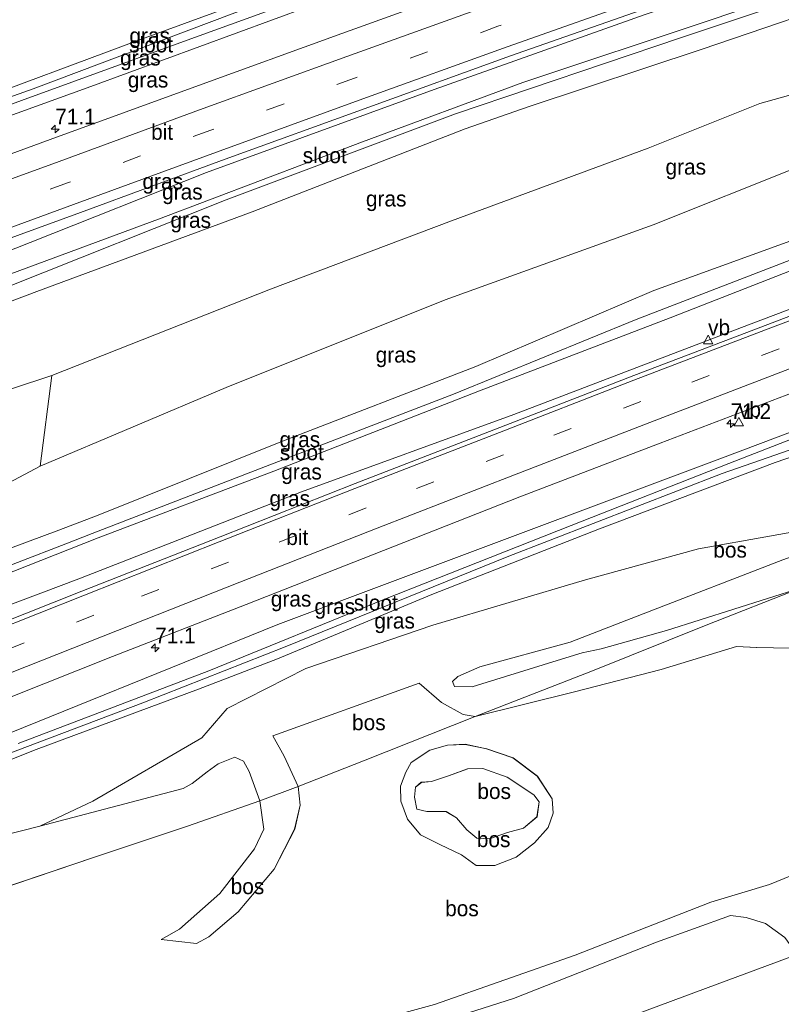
# Model space of a CAD drawing. Header units: millimetres. Extents: x 180000 to 190000, y 466229 to 468626.
# Tile 87 of 202: x 183250 to 183373, y 468257 to 468415. Entities that reach past the tile are written whole.
import ezdxf
from ezdxf.enums import TextEntityAlignment as Align

# ---------------------------------------------------------------- set-up
doc = ezdxf.new("R2010")
doc.units = ezdxf.units.MM
doc.linetypes.add('39strp', pattern=[12, 3, -9])
for name, color, linetype, lineweight in [('af-bs-rasterhekwerk', 8, 'hekwerk', 18), ('as-bs-kilometr', 13, 'Continuous', 18), ('bp-b5-bomenstruiken', 93, 'Continuous', 18), ('bp-b5-bos', 93, 'Continuous', 18), ('bp-b5-grasland', 93, 'Continuous', 18), ('gw-bs-insteekwatergang', 93, 'Continuous', 18), ('gw-bs-kruinlijn', 93, 'Continuous', 18), ('gw-bs-teenlijn', 93, 'Continuous', 18), ('kd-bs-opnamedtmgrens', 173, 'Continuous', 18), ('mk-bs-39streep 0.15', 8, '39strp', 18), ('mk-bs-streep 0.15', 8, 'Continuous', 18), ('og-b5-water', 153, 'Continuous', 18), ('vh-b5-verh_soort', 8, 'Continuous', 18), ('wm-bs-verkeersbord', 8, 'Continuous', 18)]:
    doc.layers.add(name, color=color, linetype=linetype, lineweight=lineweight)
doc.styles.add('rtw_iso', font='iso-rtw.shx')
doc.linetypes.add('hekwerk', pattern='A,7,-1.5,[1,RTW.shx,S=0.75,R=0,X=0,Y=0],-1.5', length=10)

# ---------------------------------------------------------------- blocks, each defined once
blk = doc.blocks.new('verkeersbord')
for p, q in [((0, 0.75), (-0.75, -0.625)), ((0.75, -0.625), (0, 0.75)), ((-0.75, -0.625), (0.75, -0.625))]:
    blk.add_line(p, q)
blk = doc.blocks.new('dtbattr')
at = {"style": 'rtw_iso'}
blk.add_attdef('TAG', (0.59, 0.87), '', height=2.5, dxfattribs=at)
blk = doc.blocks.new('dtbattr-r')
at = {"style": 'rtw_iso'}
blk.add_attdef('TAG', text='', height=2.5, dxfattribs=at).set_placement((0, 0), align=Align.MIDDLE_CENTER)
blk = doc.blocks.new('d33az_ACAD_1_FMEBLOCK63')
at = {"layer": 'bp-b5-bos'}
for points in [[(5.8, 7.57, 41.05), (9.7, 4.62, 41.05), (12.07, 0.98, 40.87), (12.24, -1.3, 40.83), (11.45, -3.62, 40.85), (9.25, -6.08, 40.87), (6.29, -8.36, 40.79), (2.89, -9.73, 40.8), (-0.11, -9.71, 40.82), (-2.44, -7.99, 40.95), (-5.92, -6.32, 41.07), (-9.03, -4.78, 41.07), (-11.12, -2.27, 41.07), (-12.21, 0.61, 40.98), (-12.24, 3, 40.97), (-11.39, 5.25, 41.04), (-10.52, 6.81, 41.13), (-7.55, 8.77, 41.14), (-4.69, 9.59, 41.14), (-1.85, 9.73, 41.12), (1.58, 8.98, 41.08)], [(-0.01, -5.3, 41.68), (2.04, -5.41, 41.72), (4.93, -4.43, 41.72), (7.48, -3.71, 41.75), (9.65, -1.88, 41.75), (9.99, 0.51, 41.75), (9.14, 1.6, 41.81), (4.87, 4.45, 42.13), (0.95, 5.83, 41.94), (-1.47, 5.8, 42), (-4.53, 4.66, 41.91), (-7.27, 3.79, 41.84), (-8.91, 3.64, 41.88), (-9.85, 2.86, 41.83), (-9.99, 1.24, 41.84), (-9.62, -0.65, 41.81), (-8.02, -1.04, 41.8), (-4.95, -1.06, 41.8), (-3.27, -2.05, 41.79), (-1.59, -4.01, 41.7)]]:
    blk.add_polyline3d(points, close=True, dxfattribs=at)
blk = doc.blocks.new('d33az_ACAD_1_FMEBLOCK147')
at = {"layer": 'bp-b5-bos'}
for points in [[(162.04, 39.19, 40.57), (137.84, 33.16, 40.58), (113.05, 26.29, 40.6), (95.86, 20.85, 40.59), (73.47, 13.04, 40.67), (55.82, 5.81, 40.26), (46.37, 3.02, 40.11), (24.63, -5.52, 39.98), (2.07, -13.43, 39.88), (-12.86, -17.45, 39.95), (-24.71, -19.07, 40.19), (-36.59, -20.41, 39.72), (-52.25, -20.95, 39.55), (-89.01, -19.68, 38.98)], [(-68.67, 4.77, 40.5), (-52.36, 10.25, 40.85), (-37.55, 15.21, 41.71), (-25.97, 19.24, 41.68), (-25.32, 14.7, 41.71), (-26.85, 11.58, 41.6), (-32.38, 4.38, 41.38), (-38.86, -1.34, 40.91), (-41.8, -2.96, 40.7), (-36.13, -3.64, 40.57), (-34.13, -2.57, 40.59), (-29.46, 1.47, 40.54), (-23.68, 8.27, 40.62), (-20.38, 14.7, 40.75), (-19.49, 18.57, 40.75), (-19.8, 21.56, 40.75), (-9.36, 25.69, 40.82), (8.56, 32.76, 41.01), (24.53, 36.73, 41.05), (38.41, 40.33, 41.42), (50.52, 44.01, 41.58), (53.74, 43.82, 41.64), (59.16, 43.74, 41.6)]]:
    blk.add_polyline3d(points, dxfattribs=at)
blk.add_polyline3d([(8.73, 8.88, 40.82), (11.73, 8.86, 40.8), (15.14, 10.23, 40.79), (18.1, 12.51, 40.87), (20.3, 14.96, 40.85), (21.09, 17.28, 40.83), (20.92, 19.57, 40.87), (18.55, 23.2, 41.05), (14.65, 26.15, 41.05), (10.43, 27.57, 41.08), (6.99, 28.31, 41.12), (4.15, 28.18, 41.14), (1.29, 27.36, 41.14), (-1.67, 25.4, 41.13), (-2.54, 23.84, 41.04), (-3.39, 21.59, 40.97), (-3.36, 19.2, 40.98), (-2.27, 16.32, 41.07), (-0.18, 13.8, 41.07), (2.93, 12.27, 41.07), (6.4, 10.59, 40.95)], close=True, dxfattribs=at)
blk = doc.blocks.new('hecto')
for p, q in [((0, 0.625), (-0.625, 0)), ((0, -0.625), (0, 0.625)), ((-0.625, 0), (0.625, 0)), ((0.625, 0), (0, -0.625))]:
    blk.add_line(p, q)

msp = doc.modelspace()

# ---------------------------------------------------------------- linework, layer by layer
at = {"layer": 'af-bs-rasterhekwerk'}
for points in [[(183448.61, 468350.63, 43.6), (183429.94, 468343.77, 43.15), (183407.51, 468335.47, 42.67), (183382.76, 468326.25, 42.97), (183375.79, 468323.65, 42.59), (183360.58, 468317.66, 42.21), (183342.34, 468310.34, 41.62)], [(183305.58, 468295.95, 40.82), (183323.5, 468303.02, 41.01), (183342.34, 468310.34, 41.62)], [(183305.58, 468295.95, 40.82), (183295.13, 468291.82, 40.75), (183288.97, 468289.5, 41.68)], [(183120.95, 468230.17, 38.57), (183122.66, 468230.82, 38.58), (183138.29, 468236.75, 38.42), (183168.79, 468248.24, 39.24), (183188.46, 468255.79, 39.14), (183213.03, 468263.97, 39.03), (183225.93, 468268.28, 39.2), (183246.26, 468275.03, 40.5), (183262.58, 468280.51, 40.85), (183277.39, 468285.47, 41.71), (183288.97, 468289.5, 41.68)]]:
    msp.add_polyline3d(points, dxfattribs=at)
at = {"layer": 'bp-b5-bomenstruiken'}
msp.add_polyline3d([(183139.01, 468290.3, 38.9), (183107.32, 468279.49, 38.74), (183097.35, 468315.58, 38.63), (183129.93, 468325.33, 39.11), (183165.97, 468331.79, 39.98), (183197.75, 468340.05, 41.14), (183230.81, 468349.53, 42.57), (183255.58, 468357.75, 42.2), (183253.73, 468343.19, 42.02), (183236.98, 468334.33, 41.38), (183210.05, 468322.15, 40.7), (183184.68, 468312.67, 40.25), (183162.91, 468301.08, 39.27)], close=True, dxfattribs=at)
at = {"layer": 'bp-b5-bos'}
for points in [[(183475.28, 468359.06, 43.37), (183448.61, 468350.63, 43.6), (183429.94, 468343.77, 43.15), (183407.51, 468335.47, 42.67), (183382.76, 468326.25, 42.97), (183375.79, 468323.65, 42.59), (183354.2, 468316.81, 42.74), (183343.72, 468313.9, 41.88), (183340.66, 468313.26, 41.65), (183336, 468311.82, 41.96), (183323.05, 468307.77, 42.03), (183320.19, 468307.83, 41.94), (183319.9, 468308.67, 41.89), (183320.75, 468309.46, 41.93), (183324.25, 468310.98, 42.02), (183338.75, 468314.94, 41.75), (183350.46, 468319.5, 42.53), (183372.88, 468328.18, 42.57), (183387.94, 468333.53, 43.17), (183417.93, 468342.25, 42.8), (183429.68, 468345.25, 43.17), (183447.49, 468351.57, 43.38), (183459.34, 468356.4, 43.51), (183474.39, 468360.08, 43.4)], [(183372.88, 468328.18, 42.57), (183350.46, 468319.5, 42.53), (183338.75, 468314.94, 41.75), (183324.25, 468310.98, 42.02), (183320.75, 468309.46, 41.93), (183319.9, 468308.67, 41.89), (183320.19, 468307.83, 41.94), (183323.05, 468307.77, 42.03), (183336, 468311.82, 41.96), (183340.66, 468313.26, 41.65), (183343.72, 468313.9, 41.88), (183354.2, 468316.81, 42.74), (183375.79, 468323.65, 42.59), (183360.58, 468317.66, 42.21), (183342.34, 468310.34, 41.62), (183323.5, 468303.02, 41.01), (183321.58, 468303.35, 40.97), (183318.13, 468305.3, 40.94), (183314.55, 468308.36, 41.22), (183291.08, 468299.95, 40.79), (183292.9, 468296.7, 40.73), (183295.13, 468291.82, 40.75), (183288.97, 468289.5, 41.68), (183287.24, 468294.24, 41.96), (183286.35, 468295.86, 41.93), (183284.94, 468296.52, 41.95), (183282.3, 468295.46, 41.98), (183280.52, 468294.15, 41.8), (183278.14, 468292.3, 41.86), (183276.67, 468291.49, 41.83), (183253.69, 468285.47, 40.85), (183262.2, 468289.47, 40.97), (183279.68, 468299.64, 40.59), (183283.71, 468304.3, 39.51), (183296.37, 468310.71, 39.19), (183316.7, 468317.67, 39.56), (183341.24, 468324.95, 39.79), (183359.36, 468329.9, 40.56), (183382.1, 468333.98, 42.24)], [(183374.1, 468314, 41.6), (183368.67, 468314.08, 41.64), (183365.45, 468314.27, 41.58), (183353.35, 468310.59, 41.42), (183339.47, 468307, 41.05), (183323.5, 468303.02, 41.01), (183342.34, 468310.34, 41.62), (183360.58, 468317.66, 42.21), (183375.79, 468323.65, 42.59)], [(183235.11, 468280.76, 40.63), (183253.69, 468285.47, 40.85), (183276.67, 468291.49, 41.83), (183278.14, 468292.3, 41.86), (183280.52, 468294.15, 41.8), (183282.3, 468295.46, 41.98), (183284.94, 468296.52, 41.95), (183286.35, 468295.86, 41.93), (183287.24, 468294.24, 41.96), (183288.97, 468289.5, 41.68), (183277.39, 468285.47, 41.71), (183262.58, 468280.51, 40.85), (183246.26, 468275.03, 40.5)], [(183229.65, 468247.36, 39.02), (183252.17, 468246.35, 39.29), (183271.35, 468246.41, 39.49), (183285.99, 468247.61, 40.03), (183298.62, 468249.33, 39.92), (183313.87, 468252.78, 39.86), (183329.67, 468257.84, 39.94), (183352.6, 468266.86, 40.16), (183364.49, 468271.1, 40.25), (183366.99, 468270.83, 40.15), (183370.09, 468269.86, 40.06), (183373.2, 468267.58, 39.95), (183375.2, 468264.86, 39.8), (183357.16, 468258.2, 39.38), (183232.1, 468211.71, 39.42)]]:
    msp.add_polyline3d(points, dxfattribs=at)
for points in [[(183305.58, 468295.95, 40.82), (183295.13, 468291.82, 40.75), (183292.9, 468296.7, 40.73), (183291.08, 468299.95, 40.79), (183314.55, 468308.36, 41.22), (183318.13, 468305.3, 40.94), (183321.58, 468303.35, 40.97), (183323.5, 468303.02, 41.01)], [(183328.71, 468284.41, 41.72), (183325.82, 468283.44, 41.72), (183323.77, 468283.55, 41.68), (183322.2, 468284.84, 41.7), (183320.52, 468286.8, 41.79), (183318.84, 468287.79, 41.8), (183315.77, 468287.81, 41.8), (183314.17, 468288.19, 41.81), (183313.8, 468290.09, 41.84), (183313.94, 468291.7, 41.83), (183314.88, 468292.48, 41.88), (183316.52, 468292.64, 41.84), (183319.25, 468293.51, 41.91), (183322.32, 468294.64, 42), (183324.73, 468294.68, 41.94), (183328.66, 468293.3, 42.13), (183332.92, 468290.45, 41.81), (183333.77, 468289.35, 41.75), (183333.44, 468286.96, 41.75), (183331.26, 468285.14, 41.75)], [(183280.81, 468267.69, 40.59), (183278.8, 468266.62, 40.57), (183273.14, 468267.3, 40.7), (183276.07, 468268.92, 40.91), (183282.55, 468274.64, 41.38), (183288.09, 468281.84, 41.6), (183289.62, 468284.96, 41.71), (183288.97, 468289.5, 41.68), (183295.13, 468291.82, 40.75), (183295.45, 468288.84, 40.75), (183294.55, 468284.96, 40.75), (183291.25, 468278.53, 40.62), (183285.48, 468271.73, 40.54)]]:
    msp.add_polyline3d(points, close=True, dxfattribs=at)
at = {"layer": 'bp-b5-grasland'}
for points in [[(183126.63, 468354.12, 38.41), (183090.44, 468340.62, 38.46), (183089.63, 468343.55, 37.99), (183126.4, 468356.6, 37.99), (183161.21, 468369.34, 38.04), (183196.92, 468382.24, 38.1), (183242.01, 468398.68, 38.35), (183276.73, 468411.28, 38.5), (183311.92, 468424.08, 38.49), (183348.3, 468437.63, 38.57), (183403.73, 468455.25, 38.51), (183447.29, 468468.59, 38.46), (183460.24, 468472.76, 38.52), (183461.12, 468469.97, 38.91), (183446.06, 468465.75, 38.93), (183410.44, 468454.67, 38.9), (183355.45, 468438.06, 38.88), (183331.66, 468429.61, 38.77), (183296.82, 468416.88, 38.82), (183261.86, 468404.06, 38.75), (183229.46, 468392.34, 38.68), (183195.98, 468379.89, 38.54), (183161.23, 468366.89, 38.48)], [(183283.59, 468355.78, 41.98), (183253.73, 468343.19, 42.02), (183255.58, 468357.75, 42.2), (183290.69, 468371.56, 42.04), (183319.74, 468382.52, 42.22), (183351.25, 468394.2, 42.07), (183369.17, 468401.36, 42.17), (183377.04, 468403.51, 42.28), (183405.37, 468413.78, 41.68), (183426.95, 468421.26, 41.16), (183451.46, 468429.8, 40.81), (183472.05, 468435.18, 40.75), (183474.36, 468427.8, 40.67), (183460.14, 468423.68, 40.91), (183434.63, 468414.71, 41.2), (183426.3, 468410.7, 41.49), (183408.86, 468403.33, 41.96), (183388.25, 468397.25, 42.14), (183375.68, 468391.31, 42.27), (183352.09, 468381.91, 41.81), (183318.7, 468369.87, 42.2)]]:
    msp.add_polyline3d(points, close=True, dxfattribs=at)
for points in [[(183389, 468424.18, 38.34), (183361.36, 468414.75, 38.39), (183331.15, 468404.69, 38.41), (183305.42, 468395.19, 38.45), (183272.7, 468382.82, 38.35), (183241.74, 468371.34, 38.29), (183210.29, 468359.42, 38.28), (183178.04, 468347.67, 38.28), (183147.64, 468336.53, 38.32), (183144.83, 468334.59, 38.32), (183115.76, 468324.41, 38.33), (183096.74, 468317.81, 38.34), (183096.06, 468320.28, 38.67), (183122.6, 468329.61, 38.66), (183153.83, 468341.15, 38.71), (183186.88, 468353.56, 38.76), (183220.7, 468366.67, 38.84), (183252.14, 468379.05, 38.89), (183280.41, 468390.26, 38.91), (183316.96, 468403.59, 38.92), (183350.78, 468415.63, 38.95)], [(183299.93, 468422.64, 39), (183269.38, 468411.43, 38.98), (183240.65, 468400.78, 38.83), (183207.17, 468389.41, 38.68), (183174.34, 468377.01, 38.58), (183141.59, 468365.43, 38.58), (183111.67, 468354.55, 38.47), (183088.74, 468346.77, 38.47), (183087.8, 468350.17, 39.28), (183109.55, 468357.65, 39.57), (183125.72, 468365.15, 39.74), (183138.98, 468372.59, 41.23), (183152.36, 468382.19, 42.36), (183164.03, 468388.75, 41.9), (183177.22, 468392.94, 41.78), (183186.9, 468394.84, 41.3), (183204.96, 468400.86, 41.51), (183226.78, 468409.76, 41.7), (183247.19, 468417.29, 41.87)], [(183284.51, 468415.73, 38.57), (183252.62, 468403.69, 38.47), (183220.75, 468392.35, 38.31), (183186.54, 468379.98, 38.12), (183150.71, 468367.39, 38.09), (183117.5, 468354.89, 38.12), (183089.32, 468344.66, 38.02), (183088.74, 468346.77, 38.47), (183111.67, 468354.55, 38.47), (183141.59, 468365.43, 38.58), (183174.34, 468377.01, 38.58), (183207.17, 468389.41, 38.68), (183240.65, 468400.78, 38.83), (183269.38, 468411.43, 38.98), (183299.93, 468422.64, 39)], [(183387.27, 468419.39, 38.95), (183359.96, 468410.04, 38.97), (183332.17, 468400.87, 39.01), (183321.92, 468397.29, 39.01), (183287.76, 468383.97, 39.03), (183253.2, 468371.18, 39.01), (183222.52, 468359.57, 38.98), (183190.87, 468346.7, 39.01), (183158.34, 468335.43, 39.02), (183129.93, 468325.33, 39.11), (183097.35, 468315.58, 38.63), (183096.74, 468317.81, 38.34), (183115.76, 468324.41, 38.33), (183144.83, 468334.59, 38.32), (183149.3, 468335.74, 38.32), (183180.25, 468346.81, 38.18), (183213.45, 468359.3, 38.22), (183248.63, 468372.02, 38.27), (183283.59, 468385.88, 38.32), (183320.35, 468399.69, 38.43), (183356.46, 468411.89, 38.33), (183391.16, 468423.47, 38.32)], [(183236.98, 468334.33, 41.38), (183253.73, 468343.19, 42.02), (183283.59, 468355.78, 41.98), (183318.7, 468369.87, 42.2), (183352.09, 468381.91, 41.81), (183375.68, 468391.31, 42.27), (183388.25, 468397.25, 42.14), (183408.86, 468403.33, 41.96), (183426.3, 468410.7, 41.49), (183434.63, 468414.71, 41.2), (183460.14, 468423.68, 40.91)], [(183324.6, 468420.72, 39.24), (183302.12, 468412.57, 39.18), (183278.56, 468404.01, 39.16), (183255.34, 468395.59, 39.11), (183232.69, 468387.29, 39.09), (183209.71, 468378.91, 39), (183186.45, 468370.47, 38.88), (183163.61, 468362.2, 38.8), (183140.07, 468353.65, 38.8), (183118.09, 468345.67, 38.73), (183091.62, 468336.34, 38.77), (183090.44, 468340.62, 38.46), (183126.63, 468354.12, 38.41), (183161.23, 468366.89, 38.48), (183195.98, 468379.89, 38.54), (183229.46, 468392.34, 38.68), (183261.86, 468404.06, 38.75), (183296.82, 468416.88, 38.82)], [(183426.95, 468421.26, 41.16), (183405.37, 468413.78, 41.68), (183377.04, 468403.51, 42.28), (183369.17, 468401.36, 42.17), (183351.25, 468394.2, 42.07), (183319.74, 468382.52, 42.22), (183290.69, 468371.56, 42.04), (183255.58, 468357.75, 42.2), (183230.81, 468349.53, 42.57), (183197.75, 468340.05, 41.14), (183165.97, 468331.79, 39.98), (183129.93, 468325.33, 39.11), (183158.34, 468335.43, 39.02), (183190.87, 468346.7, 39.01), (183222.52, 468359.57, 38.98), (183253.2, 468371.18, 39.01), (183287.76, 468383.97, 39.03), (183321.92, 468397.29, 39.01), (183332.17, 468400.87, 39.01), (183359.96, 468410.04, 38.97), (183387.27, 468419.39, 38.95)], [(183350.78, 468415.63, 38.95), (183316.96, 468403.59, 38.92), (183280.41, 468390.26, 38.91), (183252.14, 468379.05, 38.89), (183220.7, 468366.67, 38.84), (183186.88, 468353.56, 38.76), (183153.83, 468341.15, 38.71), (183122.6, 468329.61, 38.66), (183096.06, 468320.28, 38.67), (183095.01, 468324.06, 38.85), (183121.78, 468333.57, 38.95), (183145.21, 468342, 38.96), (183168.41, 468350.42, 38.98), (183191.02, 468358.61, 39), (183213.97, 468367, 39.03), (183237.16, 468375.46, 39.02), (183260.19, 468383.85, 39.15), (183283.43, 468392.39, 39.09), (183306.45, 468400.77, 39.03), (183329.19, 468408.97, 39.05), (183352.29, 468417.06, 39.02)], [(183477.77, 468416.95, 38.94), (183446.26, 468406.52, 38.89), (183414.52, 468393.82, 38.88), (183382.57, 468382.34, 38.88), (183352.2, 468371.36, 38.84), (183323.6, 468359.15, 38.81), (183292.33, 468347.11, 38.84), (183263.05, 468335.3, 38.79), (183256.72, 468332.94, 38.8), (183232.8, 468324.04, 38.84)], [(183232.8, 468324.04, 38.84), (183256.72, 468332.94, 38.8), (183263.05, 468335.3, 38.79), (183292.33, 468347.11, 38.84), (183323.6, 468359.15, 38.81), (183352.2, 468371.36, 38.84), (183382.57, 468382.34, 38.88), (183414.52, 468393.82, 38.88), (183446.26, 468406.52, 38.89), (183477.77, 468416.95, 38.94)], [(183478.72, 468413.93, 38.6), (183447.11, 468402.63, 38.59), (183422.05, 468393.12, 38.52), (183396.29, 468384.4, 38.36), (183377.23, 468377.47, 38.2), (183349.35, 468366.71, 38.23), (183320.03, 468354.72, 38.18), (183289.89, 468343.14, 38.16), (183262.06, 468332.36, 38.24), (183257.86, 468330.75, 38.24), (183234.51, 468321.73, 38.27)], [(183233.63, 468320.09, 38.33), (183258.44, 468329.86, 38.26), (183263.05, 468331.68, 38.24), (183291.24, 468342.37, 38.18), (183324.2, 468355.26, 38.13), (183354.79, 468366.96, 38.21), (183387.47, 468379.75, 38.27), (183440.26, 468398.41, 38.49), (183468.88, 468409, 38.55), (183479.17, 468412.52, 38.56)], [(183480.97, 468406.79, 38.94), (183471.97, 468403.62, 38.96), (183438.76, 468391.77, 38.91), (183400.73, 468378.47, 38.87), (183367.37, 468365.86, 38.89), (183329.7, 468351.48, 38.86), (183295.67, 468339.06, 38.81), (183259.95, 468325.11, 38.81), (183232.24, 468314.7, 38.8)], [(183232.24, 468314.7, 38.8), (183259.95, 468325.11, 38.81), (183295.67, 468339.06, 38.81), (183329.7, 468351.48, 38.86), (183367.37, 468365.86, 38.89), (183400.73, 468378.47, 38.87), (183438.76, 468391.77, 38.91), (183471.97, 468403.62, 38.96), (183480.97, 468406.79, 38.94)], [(183481.32, 468405.68, 38.99), (183460.26, 468398.52, 38.98), (183437.14, 468390.46, 38.97), (183415.54, 468382.64, 38.93), (183391.18, 468373.8, 38.91), (183370.49, 468365.92, 38.88), (183348.95, 468357.7, 38.97), (183326.51, 468348.99, 38.97), (183304.28, 468340.4, 38.97), (183282.61, 468331.86, 38.96), (183260.42, 468323.14, 38.96), (183238.16, 468314.32, 39)], [(183243.27, 468303.88, 39.08), (183265.33, 468312.64, 39.04), (183286.77, 468321.02, 38.86), (183308.79, 468329.68, 38.85), (183330.68, 468338.26, 38.75), (183353.18, 468346.88, 38.76), (183375.64, 468355.45, 38.69), (183396.07, 468363.21, 38.68), (183419.13, 468371.66, 38.66), (183441.75, 468379.78, 38.67), (183464.54, 468387.69, 38.61), (183484.81, 468394.55, 38.61)], [(183486.29, 468389.85, 38.1), (183466.85, 468382.82, 38.13), (183435.72, 468371, 38.12), (183398.76, 468357.93, 38.18), (183363.64, 468344.7, 38.29), (183328.67, 468331.59, 38.3), (183291.87, 468317.8, 38.54), (183257.5, 468303.91, 38.76), (183220.63, 468288.97, 38.75)], [(183220.63, 468288.97, 38.75), (183257.5, 468303.91, 38.76), (183291.87, 468317.8, 38.54), (183328.67, 468331.59, 38.3), (183363.64, 468344.7, 38.29), (183398.76, 468357.93, 38.18), (183435.72, 468371, 38.12), (183466.85, 468382.82, 38.13), (183486.29, 468389.85, 38.1)], [(183486.86, 468388.04, 37.87), (183462.82, 468379.73, 37.83), (183433.95, 468368.6, 37.8), (183407.49, 468359.07, 37.83), (183395.19, 468354.59, 37.89), (183374.38, 468347.55, 37.93), (183364.23, 468343.6, 37.92), (183338.94, 468333.68, 37.96), (183308.84, 468321.82, 38.04), (183280.77, 468310.35, 38.2), (183250.21, 468298.7, 38.28)], [(183240.64, 468294.07, 38.48), (183270.2, 468305.21, 38.25), (183293.02, 468314.23, 38.28), (183328.67, 468328.66, 38.09), (183363.16, 468342.03, 38.05), (183389.74, 468351.28, 37.96), (183419.91, 468362.08, 37.94), (183453.36, 468374.65, 37.86), (183487.2, 468386.96, 37.87)], [(183487.73, 468385.26, 38.18), (183457.59, 468375.13, 38.24), (183431.05, 468364.56, 38.26), (183400.77, 468353.79, 38.28), (183371.64, 468343.79, 38.26), (183343.45, 468333.15, 38.27), (183316.56, 468322.62, 38.36), (183291.82, 468312.27, 38.41), (183279.12, 468307.4, 38.44), (183253.09, 468297.75, 38.51), (183224.81, 468286.45, 38.67)], [(183224.81, 468286.45, 38.67), (183253.09, 468297.75, 38.51), (183279.12, 468307.4, 38.44), (183291.82, 468312.27, 38.41), (183316.56, 468322.62, 38.36), (183343.45, 468333.15, 38.27), (183371.64, 468343.79, 38.26), (183400.77, 468353.79, 38.28), (183431.05, 468364.56, 38.26), (183457.59, 468375.13, 38.24), (183487.73, 468385.26, 38.18)], [(183492.52, 468370.08, 42.02), (183462.35, 468359.87, 42.71), (183403.72, 468339.88, 42.29), (183382.1, 468333.98, 42.24), (183359.36, 468329.9, 40.56), (183341.24, 468324.95, 39.79), (183316.7, 468317.67, 39.56), (183296.37, 468310.71, 39.19), (183283.71, 468304.3, 39.51), (183279.68, 468299.64, 40.59), (183262.2, 468289.47, 40.97), (183253.69, 468285.47, 40.85), (183235.11, 468280.76, 40.63)]]:
    msp.add_polyline3d(points, dxfattribs=at)
at = {"layer": 'gw-bs-insteekwatergang'}
for points in [[(183466.59, 468452.57, 38.97), (183454, 468448.94, 38.97), (183424.95, 468439.87, 38.97), (183392.06, 468429.79, 38.97), (183386.9, 468427.21, 38.95), (183385.11, 468426.46, 38.95), (183381.29, 468425.99, 38.97), (183350.78, 468415.63, 38.95), (183316.96, 468403.59, 38.92), (183280.41, 468390.26, 38.91), (183252.14, 468379.05, 38.89), (183220.7, 468366.67, 38.84), (183186.88, 468353.56, 38.76), (183153.83, 468341.15, 38.71), (183122.6, 468329.61, 38.66), (183096.06, 468320.28, 38.67)], [(183469.64, 468442.83, 38.86), (183450.63, 468437.19, 38.88), (183425.12, 468430.36, 38.91), (183423.1, 468429.82, 38.91), (183387.27, 468419.39, 38.95), (183359.96, 468410.04, 38.97), (183332.17, 468400.87, 39.01), (183321.92, 468397.29, 39.01), (183287.76, 468383.97, 39.03), (183253.2, 468371.18, 39.01), (183222.52, 468359.57, 38.98), (183190.87, 468346.7, 39.01), (183158.34, 468335.43, 39.02), (183129.93, 468325.33, 39.11), (183097.35, 468315.58, 38.63)], [(183088.74, 468346.77, 38.47), (183111.67, 468354.55, 38.47), (183141.59, 468365.43, 38.58), (183174.34, 468377.01, 38.58), (183207.17, 468389.41, 38.68), (183240.65, 468400.78, 38.83), (183269.38, 468411.43, 38.98), (183299.93, 468422.64, 39), (183331.3, 468434.31, 39.03), (183349.35, 468440.91, 39.04)], [(183355.45, 468438.06, 38.88), (183331.66, 468429.61, 38.77), (183296.82, 468416.88, 38.82), (183261.86, 468404.06, 38.75), (183229.46, 468392.34, 38.68), (183195.98, 468379.89, 38.54), (183161.23, 468366.89, 38.48), (183126.63, 468354.12, 38.41), (183090.44, 468340.62, 38.46)], [(183477.77, 468416.95, 38.94), (183446.26, 468406.52, 38.89), (183414.52, 468393.82, 38.88), (183382.57, 468382.34, 38.88), (183352.2, 468371.36, 38.84), (183323.6, 468359.15, 38.81), (183292.33, 468347.11, 38.84), (183263.05, 468335.3, 38.79), (183256.72, 468332.94, 38.8), (183232.8, 468324.04, 38.84), (183204.9, 468313.19, 38.87), (183168.31, 468299.87, 38.86), (183139.01, 468290.3, 38.9), (183107.32, 468279.49, 38.74)], [(183480.97, 468406.79, 38.94), (183471.97, 468403.62, 38.96), (183438.76, 468391.77, 38.91), (183400.73, 468378.47, 38.87), (183367.37, 468365.86, 38.89), (183329.7, 468351.48, 38.86), (183295.67, 468339.06, 38.81), (183259.95, 468325.11, 38.81), (183232.24, 468314.7, 38.8), (183197.68, 468301.14, 38.82), (183136.85, 468278.6, 38.75), (183110.48, 468268.07, 38.74)], [(183486.29, 468389.85, 38.1), (183466.85, 468382.82, 38.13), (183435.72, 468371, 38.12), (183398.76, 468357.93, 38.18), (183363.64, 468344.7, 38.29), (183328.67, 468331.59, 38.3), (183291.87, 468317.8, 38.54), (183257.5, 468303.91, 38.76), (183220.63, 468288.97, 38.75), (183190.23, 468277.21, 38.78), (183157.13, 468264.23, 38.75), (183125.76, 468252.88, 38.67), (183123.21, 468250.93, 38.57), (183123.05, 468249.38, 38.52), (183123.5, 468248.02, 38.48), (183124.94, 468247.55, 38.58)], [(183124.94, 468247.55, 38.58), (183143.81, 468254.02, 38.79), (183167.03, 468262.98, 38.83), (183196.14, 468274.61, 38.77), (183224.81, 468286.45, 38.67), (183253.09, 468297.75, 38.51), (183279.12, 468307.4, 38.44), (183291.82, 468312.27, 38.41), (183316.56, 468322.62, 38.36), (183343.45, 468333.15, 38.27), (183371.64, 468343.79, 38.26), (183400.77, 468353.79, 38.28), (183431.05, 468364.56, 38.26), (183457.59, 468375.13, 38.24), (183487.73, 468385.26, 38.18)]]:
    msp.add_polyline3d(points, dxfattribs=at)
at = {"layer": 'gw-bs-kruinlijn'}
for points in [[(183472.05, 468435.18, 40.75), (183451.46, 468429.8, 40.81), (183426.95, 468421.26, 41.16), (183405.37, 468413.78, 41.68), (183377.04, 468403.51, 42.28), (183369.17, 468401.36, 42.17), (183351.25, 468394.2, 42.07), (183319.74, 468382.52, 42.22), (183290.69, 468371.56, 42.04), (183255.58, 468357.75, 42.2), (183230.81, 468349.53, 42.57), (183197.75, 468340.05, 41.14), (183165.97, 468331.79, 39.98), (183129.93, 468325.33, 39.11)], [(183474.36, 468427.8, 40.67), (183460.14, 468423.68, 40.91), (183434.63, 468414.71, 41.2), (183426.3, 468410.7, 41.49), (183408.86, 468403.33, 41.96), (183388.25, 468397.25, 42.14), (183375.68, 468391.31, 42.27), (183352.09, 468381.91, 41.81), (183318.7, 468369.87, 42.2), (183283.59, 468355.78, 41.98), (183253.73, 468343.19, 42.02), (183236.98, 468334.33, 41.38), (183210.05, 468322.15, 40.7), (183184.68, 468312.67, 40.25), (183162.91, 468301.08, 39.27), (183139.01, 468290.3, 38.9)], [(183429.68, 468345.25, 43.17), (183417.93, 468342.25, 42.8), (183387.94, 468333.53, 43.17), (183372.88, 468328.18, 42.57), (183350.46, 468319.5, 42.53), (183338.75, 468314.94, 41.75), (183324.25, 468310.98, 42.02)], [(183354.2, 468316.81, 42.74), (183375.79, 468323.65, 42.59), (183379.51, 468321.66, 42.53), (183380.77, 468318.37, 42.58), (183381.52, 468312.11, 42.56), (183382.46, 468310.58, 42.52), (183384.22, 468310.56, 42.49), (183385.5, 468311.12, 42.42), (183389.11, 468319.71, 42.69), (183390.9, 468324.03, 42.89), (183392.92, 468326.48, 43.08), (183398.62, 468329.68, 43.04)], [(183354.2, 468316.81, 42.74), (183343.72, 468313.9, 41.88), (183340.66, 468313.26, 41.65), (183336, 468311.82, 41.96), (183323.05, 468307.77, 42.03), (183320.19, 468307.83, 41.94), (183319.9, 468308.67, 41.89), (183320.75, 468309.46, 41.93), (183324.25, 468310.98, 42.02)], [(183314.55, 468308.36, 41.22), (183291.08, 468299.95, 40.79)], [(183273.14, 468267.3, 40.7), (183276.07, 468268.92, 40.91), (183282.55, 468274.64, 41.38), (183288.09, 468281.84, 41.6), (183289.62, 468284.96, 41.71), (183288.97, 468289.5, 41.68), (183287.24, 468294.24, 41.96), (183286.35, 468295.86, 41.93), (183284.94, 468296.52, 41.95), (183282.3, 468295.46, 41.98), (183280.52, 468294.15, 41.8), (183278.14, 468292.3, 41.86), (183276.67, 468291.49, 41.83), (183253.69, 468285.47, 40.85), (183235.11, 468280.76, 40.63), (183223.03, 468278.62, 39.84), (183190.22, 468267.82, 39.14), (183164.27, 468258.32, 39.38), (183144.44, 468252.44, 39.24), (183124.94, 468247.55, 38.58)], [(183325.82, 468283.44, 41.72), (183323.77, 468283.55, 41.68), (183322.2, 468284.84, 41.7), (183320.52, 468286.8, 41.79), (183318.84, 468287.79, 41.8), (183315.77, 468287.81, 41.8), (183314.17, 468288.19, 41.81), (183313.8, 468290.09, 41.84), (183313.94, 468291.7, 41.83), (183314.88, 468292.48, 41.88), (183316.52, 468292.64, 41.84), (183319.25, 468293.51, 41.91), (183322.32, 468294.64, 42), (183324.73, 468294.68, 41.94), (183328.66, 468293.3, 42.13), (183332.92, 468290.45, 41.81), (183333.77, 468289.35, 41.75), (183333.44, 468286.96, 41.75), (183331.26, 468285.14, 41.75), (183328.71, 468284.41, 41.72), (183325.82, 468283.44, 41.72)]]:
    msp.add_polyline3d(points, dxfattribs=at)
at = {"layer": 'gw-bs-teenlijn'}
for points in [[(183314.55, 468308.36, 41.22), (183318.13, 468305.3, 40.94), (183321.58, 468303.35, 40.97), (183323.5, 468303.02, 41.01), (183339.47, 468307, 41.05), (183353.35, 468310.59, 41.42), (183365.45, 468314.27, 41.58), (183368.67, 468314.08, 41.64), (183374.1, 468314, 41.6), (183376.31, 468314.38, 41.6), (183377.88, 468313.73, 41.65), (183380.59, 468305.53, 41.72), (183382.65, 468303.25, 41.46), (183386.24, 468302.34, 41.6), (183389.39, 468302.91, 41.47), (183391.41, 468304.55, 41.57), (183392.54, 468307.02, 41.73), (183392.96, 468312.26, 41.72), (183394.99, 468320.47, 41.81), (183403.16, 468327.77, 42.12)], [(183273.14, 468267.3, 40.7), (183278.8, 468266.62, 40.57), (183280.81, 468267.69, 40.59), (183285.48, 468271.73, 40.54), (183291.25, 468278.53, 40.62), (183294.55, 468284.96, 40.75), (183295.45, 468288.84, 40.75), (183295.13, 468291.82, 40.75), (183292.9, 468296.7, 40.73), (183291.08, 468299.95, 40.79)], [(183326.67, 468279.12, 40.8), (183323.67, 468279.14, 40.82), (183321.34, 468280.86, 40.95), (183317.86, 468282.53, 41.07), (183314.76, 468284.07, 41.07), (183312.66, 468286.58, 41.07), (183311.58, 468289.46, 40.98), (183311.55, 468291.85, 40.97), (183312.39, 468294.1, 41.04), (183313.27, 468295.66, 41.13), (183316.23, 468297.62, 41.14), (183319.09, 468298.44, 41.14), (183321.93, 468298.57, 41.12), (183325.37, 468297.83, 41.08), (183329.59, 468296.41, 41.05), (183333.48, 468293.46, 41.05), (183335.86, 468289.83, 40.87), (183336.02, 468287.54, 40.83), (183335.24, 468285.22, 40.85), (183333.03, 468282.77, 40.87), (183330.07, 468280.49, 40.79), (183326.67, 468279.12, 40.8)]]:
    msp.add_polyline3d(points, dxfattribs=at)
at = {"layer": 'kd-bs-opnamedtmgrens'}
for points in [[(183413.82, 468279.58, 40.1), (183378.05, 468266.09, 39.84), (183375.2, 468264.86, 39.8), (183357.16, 468258.2, 39.38)], [(183357.16, 468258.2, 39.38), (183232.1, 468211.71, 39.42), (183202.06, 468200.75, 41.66), (183156.14, 468184.54, 40.45), (183150.74, 468182.36, 40.5), (183135.64, 468176.98, 40.41)]]:
    msp.add_polyline3d(points, dxfattribs=at)
at = {"layer": 'mk-bs-39streep 0.15'}
for points in [[(183464.75, 468458.41, 39.17), (183443.45, 468452.05, 39.17), (183420.04, 468444.84, 39.16), (183396.67, 468437.47, 39.15), (183373.42, 468429.89, 39.15), (183350.29, 468421.9, 39.15), (183327.17, 468413.72, 39.15), (183304.14, 468405.39, 39.15), (183281.11, 468397.06, 39.15), (183258.14, 468388.64, 39.13), (183235.11, 468380.25, 39.14), (183212.14, 468371.86, 39.12), (183189.1, 468363.52, 39.07), (183166.1, 468355.18, 39.05), (183143.01, 468346.82, 38.95), (183119.94, 468338.49, 38.93), (183093.61, 468329.13, 38.91)], [(183482.59, 468401.61, 38.95), (183461.46, 468394.4, 38.87), (183439.05, 468386.55, 38.88), (183417.12, 468378.69, 38.87), (183392.84, 468369.82, 38.96), (183372.27, 468362.02, 38.98), (183350.11, 468353.54, 38.98), (183328.07, 468345.02, 39.03), (183306.03, 468336.48, 39.06), (183283.94, 468327.81, 39.07), (183262.33, 468319.3, 39.07), (183239.88, 468310.37, 39.1), (183217.93, 468301.66, 39.15), (183195.89, 468292.94, 39.19), (183173.87, 468284.28, 39.12), (183151.72, 468275.81, 39.07), (183129.56, 468267.43, 39.05), (183112.43, 468260.99, 39.03)]]:
    msp.add_polyline3d(points, dxfattribs=at)
at = {"layer": 'mk-bs-streep 0.15'}
for points in [[(183463.64, 468461.95, 39.27), (183442.7, 468455.68, 39.23), (183418.98, 468448.41, 39.26), (183395.54, 468441, 39.29), (183372.07, 468433.29, 39.21), (183348.97, 468425.37, 39.21), (183326.29, 468417.3, 39.19), (183302.93, 468408.9, 39.19), (183279.28, 468400.31, 39.21), (183256.76, 468392.06, 39.22), (183232.35, 468383.18, 39.17), (183210.7, 468375.27, 39.12), (183187.5, 468366.86, 38.99), (183164.71, 468358.57, 38.99), (183141.22, 468350.02, 38.87), (183118.67, 468341.96, 38.9), (183092.63, 468332.67, 38.83)], [(183465.83, 468454.98, 39.11), (183444.67, 468448.66, 39.09), (183421.77, 468441.64, 39.08), (183397.8, 468434.04, 39.1), (183374.79, 468426.57, 39.09), (183351.71, 468418.62, 39.1), (183328.66, 468410.43, 39.09), (183305.48, 468402.08, 39.05), (183282.61, 468393.75, 39.07), (183259.06, 468385.15, 39.06), (183236.43, 468376.88, 39.02), (183212.76, 468368.23, 39.01), (183190.2, 468360.05, 38.97), (183167.41, 468351.75, 38.97), (183144.07, 468343.33, 38.93), (183121.22, 468335.11, 38.89), (183094.59, 468325.6, 38.84)], [(183481.51, 468405.05, 38.97), (183460.03, 468397.7, 38.96), (183437.93, 468389.97, 38.98), (183415.27, 468381.79, 38.97), (183391.19, 468372.97, 39.05), (183371.23, 468365.48, 39.07), (183348.99, 468356.96, 39.04), (183326.44, 468348.19, 39.03), (183304.2, 468339.58, 39.07), (183282.42, 468331.03, 39.06), (183260.82, 468322.52, 39.06), (183238.18, 468313.53, 39.07), (183216.61, 468305.01, 39.05), (183194.07, 468296.1, 39.05), (183172.44, 468287.59, 39.03), (183149.7, 468278.89, 39.04), (183128.01, 468270.61, 39.06), (183111.45, 468264.54, 38.9)], [(183483.69, 468398.11, 38.87), (183462.95, 468391.07, 38.88), (183440.51, 468383.23, 38.89), (183418.62, 468375.39, 38.87), (183394.57, 468366.53, 38.87), (183373.96, 468358.77, 38.89), (183351.54, 468350.21, 38.89), (183329.83, 468341.79, 38.91), (183307.78, 468333.22, 38.92), (183285.78, 468324.59, 38.99), (183263.82, 468315.93, 39.03), (183241.5, 468307.12, 39.09), (183219.33, 468298.34, 39.11), (183197.83, 468289.81, 39.11), (183175.5, 468281.07, 39.1), (183153.03, 468272.47, 39.06), (183131.09, 468264.09, 39.04), (183113.39, 468257.52, 39.04)]]:
    msp.add_polyline3d(points, dxfattribs=at)
at = {"layer": 'og-b5-water'}
for points in [[(183126.4, 468356.6, 37.99), (183089.63, 468343.55, 37.99), (183089.32, 468344.66, 38.02), (183117.5, 468354.89, 38.12), (183150.71, 468367.39, 38.09), (183186.54, 468379.98, 38.12), (183220.75, 468392.35, 38.31), (183252.62, 468403.69, 38.47), (183284.51, 468415.73, 38.57), (183317.03, 468427.72, 38.57), (183347.12, 468438.76, 38.57), (183402.88, 468456.07, 38.53), (183431.04, 468465.06, 38.51), (183459.84, 468474.03, 38.59), (183460.24, 468472.76, 38.52), (183447.29, 468468.59, 38.46), (183403.73, 468455.25, 38.51), (183348.3, 468437.63, 38.57), (183311.92, 468424.08, 38.49), (183276.73, 468411.28, 38.5), (183242.01, 468398.68, 38.35), (183196.92, 468382.24, 38.1), (183161.21, 468369.34, 38.04)], [(183149.3, 468335.74, 38.32), (183144.83, 468334.59, 38.32), (183147.64, 468336.53, 38.32), (183178.04, 468347.67, 38.28), (183210.29, 468359.42, 38.28), (183241.74, 468371.34, 38.29), (183272.7, 468382.82, 38.35), (183305.42, 468395.19, 38.45), (183331.15, 468404.69, 38.41), (183361.36, 468414.75, 38.39), (183389, 468424.18, 38.34), (183424.04, 468434.84, 38.35), (183453.46, 468443.42, 38.4), (183468.19, 468447.47, 38.41), (183468.73, 468445.74, 38.47), (183451.68, 468440.91, 38.45), (183423.8, 468432.91, 38.39), (183391.16, 468423.47, 38.32), (183356.46, 468411.89, 38.33), (183320.35, 468399.69, 38.43), (183283.59, 468385.88, 38.32), (183248.63, 468372.02, 38.27), (183213.45, 468359.3, 38.22), (183180.25, 468346.81, 38.18)]]:
    msp.add_polyline3d(points, close=True, dxfattribs=at)
for points in [[(183234.51, 468321.73, 38.27), (183257.86, 468330.75, 38.24), (183262.06, 468332.36, 38.24), (183289.89, 468343.14, 38.16), (183320.03, 468354.72, 38.18), (183349.35, 468366.71, 38.23), (183377.23, 468377.47, 38.2), (183396.29, 468384.4, 38.36), (183422.05, 468393.12, 38.52), (183447.11, 468402.63, 38.59), (183478.72, 468413.93, 38.6)], [(183479.17, 468412.52, 38.56), (183468.88, 468409, 38.55), (183440.26, 468398.41, 38.49), (183387.47, 468379.75, 38.27), (183354.79, 468366.96, 38.21), (183324.2, 468355.26, 38.13), (183291.24, 468342.37, 38.18), (183263.05, 468331.68, 38.24), (183258.44, 468329.86, 38.26), (183233.63, 468320.09, 38.33)], [(183250.21, 468298.7, 38.28), (183280.77, 468310.35, 38.2), (183308.84, 468321.82, 38.04), (183338.94, 468333.68, 37.96), (183364.23, 468343.6, 37.92), (183374.38, 468347.55, 37.93), (183395.19, 468354.59, 37.89), (183407.49, 468359.07, 37.83), (183433.95, 468368.6, 37.8), (183462.82, 468379.73, 37.83), (183486.86, 468388.04, 37.87)], [(183487.2, 468386.96, 37.87), (183453.36, 468374.65, 37.86), (183419.91, 468362.08, 37.94), (183389.74, 468351.28, 37.96), (183363.16, 468342.03, 38.05), (183328.67, 468328.66, 38.09), (183293.02, 468314.23, 38.28), (183270.2, 468305.21, 38.25), (183240.64, 468294.07, 38.48)]]:
    msp.add_polyline3d(points, dxfattribs=at)
at = {"layer": 'vh-b5-verh_soort'}
for points in [[(183232.69, 468387.29, 39.09), (183255.34, 468395.59, 39.11), (183278.56, 468404.01, 39.16), (183302.12, 468412.57, 39.18), (183324.6, 468420.72, 39.24)], [(183352.29, 468417.06, 39.02), (183329.19, 468408.97, 39.05), (183306.45, 468400.77, 39.03), (183283.43, 468392.39, 39.09), (183260.19, 468383.85, 39.15), (183237.16, 468375.46, 39.02)], [(183238.16, 468314.32, 39), (183260.42, 468323.14, 38.96), (183282.61, 468331.86, 38.96), (183304.28, 468340.4, 38.97), (183326.51, 468348.99, 38.97), (183348.95, 468357.7, 38.97), (183370.49, 468365.92, 38.88), (183391.18, 468373.8, 38.91), (183415.54, 468382.64, 38.93), (183437.14, 468390.46, 38.97), (183460.26, 468398.52, 38.98), (183481.32, 468405.68, 38.99)], [(183484.81, 468394.55, 38.61), (183464.54, 468387.69, 38.61), (183441.75, 468379.78, 38.67), (183419.13, 468371.66, 38.66), (183396.07, 468363.21, 38.68), (183375.64, 468355.45, 38.69), (183353.18, 468346.88, 38.76), (183330.68, 468338.26, 38.75), (183308.79, 468329.68, 38.85), (183286.77, 468321.02, 38.86), (183265.33, 468312.64, 39.04), (183243.27, 468303.88, 39.08)], [(183225.93, 468250.58, 38.98), (183262.68, 468249.31, 39.55), (183278.34, 468249.85, 39.72), (183290.23, 468251.19, 40.19), (183302.08, 468252.81, 39.95), (183317.01, 468256.83, 39.88), (183339.57, 468264.74, 39.98), (183361.31, 468273.28, 40.11), (183370.75, 468276.07, 40.26), (183388.41, 468283.3, 40.67), (183410.8, 468291.11, 40.59), (183427.99, 468296.55, 40.6), (183452.78, 468303.42, 40.58), (183476.98, 468309.45, 40.57)], [(183486.36, 468309.5, 40.33), (183467.42, 468304.95, 40.56), (183441.71, 468297.47, 40.64), (183410.15, 468288, 40.54), (183394.49, 468282.7, 40.47), (183376.41, 468275.53, 40.22), (183374.68, 468274.11, 40.22), (183374.32, 468273.32, 40.21), (183374.61, 468272.05, 40.16), (183378.05, 468266.09, 39.84), (183375.2, 468264.86, 39.8), (183373.2, 468267.58, 39.95), (183370.09, 468269.86, 40.06), (183366.99, 468270.83, 40.15), (183364.49, 468271.1, 40.25), (183352.6, 468266.86, 40.16), (183329.67, 468257.84, 39.94), (183313.87, 468252.78, 39.86), (183298.62, 468249.33, 39.92), (183285.99, 468247.61, 40.03), (183271.35, 468246.41, 39.49), (183252.17, 468246.35, 39.29), (183229.65, 468247.36, 39.02)]]:
    msp.add_polyline3d(points, dxfattribs=at)

# ---------------------------------------------------------------- block references
at = {"layer": 'as-bs-kilometr'}
ref = msp.add_blockref('dtbattr', (183256.14, 468397.25, 38.81), dxfattribs=at)
ref.add_attrib('TAG', '71.1', dxfattribs={"layer": '0', "height": 2.5, "style": 'rtw_iso'}).set_placement((183256.14, 468397.25, 38.81), align=Align.BOTTOM_LEFT)
for p in [(183256.14, 468397.25, 38.81), (183364.49, 468349.99, 38.44), (183272.17, 468314.04, 38.64)]:
    msp.add_blockref('hecto', p, dxfattribs=at)
ref = msp.add_blockref('dtbattr', (183364.49, 468349.99, 38.44), dxfattribs=at)
ref.add_attrib('TAG', '71.2', dxfattribs={"layer": '0', "height": 2.5, "style": 'rtw_iso'}).set_placement((183364.49, 468349.99, 38.44), align=Align.BOTTOM_LEFT)
ref = msp.add_blockref('dtbattr', (183272.17, 468314.04, 38.64), dxfattribs=at)
ref.add_attrib('TAG', '71.1', dxfattribs={"layer": '0', "height": 2.5, "style": 'rtw_iso'}).set_placement((183272.17, 468314.04, 38.64), align=Align.BOTTOM_LEFT)
at = {"layer": 'bp-b5-bos'}
for name, p in [('d33az_ACAD_1_FMEBLOCK147', (183314.94, 468270.26)), ('d33az_ACAD_1_FMEBLOCK63', (183323.78, 468288.85))]:
    msp.add_blockref(name, p, dxfattribs=at)
ref = msp.add_blockref('dtbattr-r', (183361.72, 468327.77, 41.79), dxfattribs=at)
ref.add_attrib('TAG', 'bos', dxfattribs={"layer": '0', "height": 2.5, "style": 'rtw_iso'}).set_placement((183361.72, 468327.77, 41.79), align=Align.BOTTOM_LEFT)
ref = msp.add_blockref('dtbattr-r', (183303.76, 468300.09, 40.9), dxfattribs=at)
ref.add_attrib('TAG', 'bos', dxfattribs={"layer": '0', "height": 2.5, "style": 'rtw_iso'}).set_placement((183303.76, 468300.09, 40.9), align=Align.BOTTOM_LEFT)
ref = msp.add_blockref('dtbattr-r', (183323.87, 468289.06, 41.82), dxfattribs=at)
ref.add_attrib('TAG', 'bos', dxfattribs={"layer": '0', "height": 2.5, "style": 'rtw_iso'}).set_placement((183323.87, 468289.06, 41.82), align=Align.BOTTOM_LEFT)
ref = msp.add_blockref('dtbattr-r', (183323.78, 468281.34, 40.99), dxfattribs=at)
ref.add_attrib('TAG', 'bos', dxfattribs={"layer": '0', "height": 2.5, "style": 'rtw_iso'}).set_placement((183323.78, 468281.34, 40.99), align=Align.BOTTOM_LEFT)
ref = msp.add_blockref('dtbattr-r', (183284.29, 468273.8, 40.97), dxfattribs=at)
ref.add_attrib('TAG', 'bos', dxfattribs={"layer": '0', "height": 2.5, "style": 'rtw_iso'}).set_placement((183284.29, 468273.8, 40.97), align=Align.BOTTOM_LEFT)
ref = msp.add_blockref('dtbattr-r', (183318.7, 468270.26, 40.64), dxfattribs=at)
ref.add_attrib('TAG', 'bos', dxfattribs={"layer": '0', "height": 2.5, "style": 'rtw_iso'}).set_placement((183318.7, 468270.26, 40.64), align=Align.BOTTOM_LEFT)
at = {"layer": 'bp-b5-grasland'}
ref = msp.add_blockref('dtbattr-r', (183268.05, 468410.23, 38.59), dxfattribs=at)
ref.add_attrib('TAG', 'gras', dxfattribs={"layer": '0', "height": 2.5, "style": 'rtw_iso'}).set_placement((183268.05, 468410.23, 38.59), align=Align.BOTTOM_LEFT)
ref = msp.add_blockref('dtbattr-r', (183266.55, 468406.69, 38.52), dxfattribs=at)
ref.add_attrib('TAG', 'gras', dxfattribs={"layer": '0', "height": 2.5, "style": 'rtw_iso'}).set_placement((183266.55, 468406.69, 38.52), align=Align.BOTTOM_LEFT)
ref = msp.add_blockref('dtbattr-r', (183267.78, 468403.16, 38.92), dxfattribs=at)
ref.add_attrib('TAG', 'gras', dxfattribs={"layer": '0', "height": 2.5, "style": 'rtw_iso'}).set_placement((183267.78, 468403.16, 38.92), align=Align.BOTTOM_LEFT)
ref = msp.add_blockref('dtbattr-r', (183354.05, 468389.19, 41.72), dxfattribs=at)
ref.add_attrib('TAG', 'gras', dxfattribs={"layer": '0', "height": 2.5, "style": 'rtw_iso'}).set_placement((183354.05, 468389.19, 41.72), align=Align.BOTTOM_LEFT)
ref = msp.add_blockref('dtbattr-r', (183270.14, 468386.87, 38.94), dxfattribs=at)
ref.add_attrib('TAG', 'gras', dxfattribs={"layer": '0', "height": 2.5, "style": 'rtw_iso'}).set_placement((183270.14, 468386.87, 38.94), align=Align.BOTTOM_LEFT)
ref = msp.add_blockref('dtbattr-r', (183273.29, 468385.19, 38.62), dxfattribs=at)
ref.add_attrib('TAG', 'gras', dxfattribs={"layer": '0', "height": 2.5, "style": 'rtw_iso'}).set_placement((183273.29, 468385.19, 38.62), align=Align.BOTTOM_LEFT)
ref = msp.add_blockref('dtbattr-r', (183305.99, 468384.08, 40.25), dxfattribs=at)
ref.add_attrib('TAG', 'gras', dxfattribs={"layer": '0', "height": 2.5, "style": 'rtw_iso'}).set_placement((183305.99, 468384.08, 40.25), align=Align.BOTTOM_LEFT)
ref = msp.add_blockref('dtbattr-r', (183274.63, 468380.66, 38.65), dxfattribs=at)
ref.add_attrib('TAG', 'gras', dxfattribs={"layer": '0', "height": 2.5, "style": 'rtw_iso'}).set_placement((183274.63, 468380.66, 38.65), align=Align.BOTTOM_LEFT)
ref = msp.add_blockref('dtbattr-r', (183307.55, 468359.05, 40.19), dxfattribs=at)
ref.add_attrib('TAG', 'gras', dxfattribs={"layer": '0', "height": 2.5, "style": 'rtw_iso'}).set_placement((183307.55, 468359.05, 40.19), align=Align.BOTTOM_LEFT)
ref = msp.add_blockref('dtbattr-r', (183292.14, 468345.48, 38.56), dxfattribs=at)
ref.add_attrib('TAG', 'gras', dxfattribs={"layer": '0', "height": 2.5, "style": 'rtw_iso'}).set_placement((183292.14, 468345.48, 38.56), align=Align.BOTTOM_LEFT)
ref = msp.add_blockref('dtbattr-r', (183292.41, 468340.3, 38.54), dxfattribs=at)
ref.add_attrib('TAG', 'gras', dxfattribs={"layer": '0', "height": 2.5, "style": 'rtw_iso'}).set_placement((183292.41, 468340.3, 38.54), align=Align.BOTTOM_LEFT)
ref = msp.add_blockref('dtbattr-r', (183290.52, 468336.02, 38.91), dxfattribs=at)
ref.add_attrib('TAG', 'gras', dxfattribs={"layer": '0', "height": 2.5, "style": 'rtw_iso'}).set_placement((183290.52, 468336.02, 38.91), align=Align.BOTTOM_LEFT)
ref = msp.add_blockref('dtbattr-r', (183290.73, 468319.91, 38.69), dxfattribs=at)
ref.add_attrib('TAG', 'gras', dxfattribs={"layer": '0', "height": 2.5, "style": 'rtw_iso'}).set_placement((183290.73, 468319.91, 38.69), align=Align.BOTTOM_LEFT)
ref = msp.add_blockref('dtbattr-r', (183297.74, 468318.7, 38.32), dxfattribs=at)
ref.add_attrib('TAG', 'gras', dxfattribs={"layer": '0', "height": 2.5, "style": 'rtw_iso'}).set_placement((183297.74, 468318.7, 38.32), align=Align.BOTTOM_LEFT)
ref = msp.add_blockref('dtbattr-r', (183307.34, 468316.4, 39.54), dxfattribs=at)
ref.add_attrib('TAG', 'gras', dxfattribs={"layer": '0', "height": 2.5, "style": 'rtw_iso'}).set_placement((183307.34, 468316.4, 39.54), align=Align.BOTTOM_LEFT)
at = {"layer": 'og-b5-water'}
ref = msp.add_blockref('dtbattr-r', (183268, 468408.79, 38.35), dxfattribs=at)
ref.add_attrib('TAG', 'sloot', dxfattribs={"layer": '0', "height": 2.5, "style": 'rtw_iso'}).set_placement((183268, 468408.79, 38.35), align=Align.BOTTOM_LEFT)
ref = msp.add_blockref('dtbattr-r', (183295.85, 468391.03, 38.34), dxfattribs=at)
ref.add_attrib('TAG', 'sloot', dxfattribs={"layer": '0', "height": 2.5, "style": 'rtw_iso'}).set_placement((183295.85, 468391.03, 38.34), align=Align.BOTTOM_LEFT)
ref = msp.add_blockref('dtbattr-r', (183292.18, 468343.39, 38.3), dxfattribs=at)
ref.add_attrib('TAG', 'sloot', dxfattribs={"layer": '0', "height": 2.5, "style": 'rtw_iso'}).set_placement((183292.18, 468343.39, 38.3), align=Align.BOTTOM_LEFT)
ref = msp.add_blockref('dtbattr-r', (183304.05, 468319.28, 38.18), dxfattribs=at)
ref.add_attrib('TAG', 'sloot', dxfattribs={"layer": '0', "height": 2.5, "style": 'rtw_iso'}).set_placement((183304.05, 468319.28, 38.18), align=Align.BOTTOM_LEFT)
at = {"layer": 'vh-b5-verh_soort'}
ref = msp.add_blockref('dtbattr-r', (183271.53, 468394.77, 39.04), dxfattribs=at)
ref.add_attrib('TAG', 'bit', dxfattribs={"layer": '0', "height": 2.5, "style": 'rtw_iso'}).set_placement((183271.53, 468394.77, 39.04), align=Align.BOTTOM_LEFT)
ref = msp.add_blockref('dtbattr-r', (183293.21, 468329.79, 38.93), dxfattribs=at)
ref.add_attrib('TAG', 'bit', dxfattribs={"layer": '0', "height": 2.5, "style": 'rtw_iso'}).set_placement((183293.21, 468329.79, 38.93), align=Align.BOTTOM_LEFT)
at = {"layer": 'wm-bs-verkeersbord'}
ref = msp.add_blockref('dtbattr', (183360.88, 468363.43, 38.75), dxfattribs=at)
ref.add_attrib('TAG', 'vb', dxfattribs={"layer": '0', "height": 2.5, "style": 'rtw_iso'}).set_placement((183360.88, 468363.43, 38.75), align=Align.BOTTOM_LEFT)
for p in [(183360.88, 468363.43, 38.75), (183365.84, 468350.25, 38.48)]:
    msp.add_blockref('verkeersbord', p, dxfattribs=at)
ref = msp.add_blockref('dtbattr', (183365.84, 468350.25, 38.48), dxfattribs=at)
ref.add_attrib('TAG', 'vb', dxfattribs={"layer": '0', "height": 2.5, "style": 'rtw_iso'}).set_placement((183365.84, 468350.25, 38.48), align=Align.BOTTOM_LEFT)

doc.saveas('drawing.dxf')
